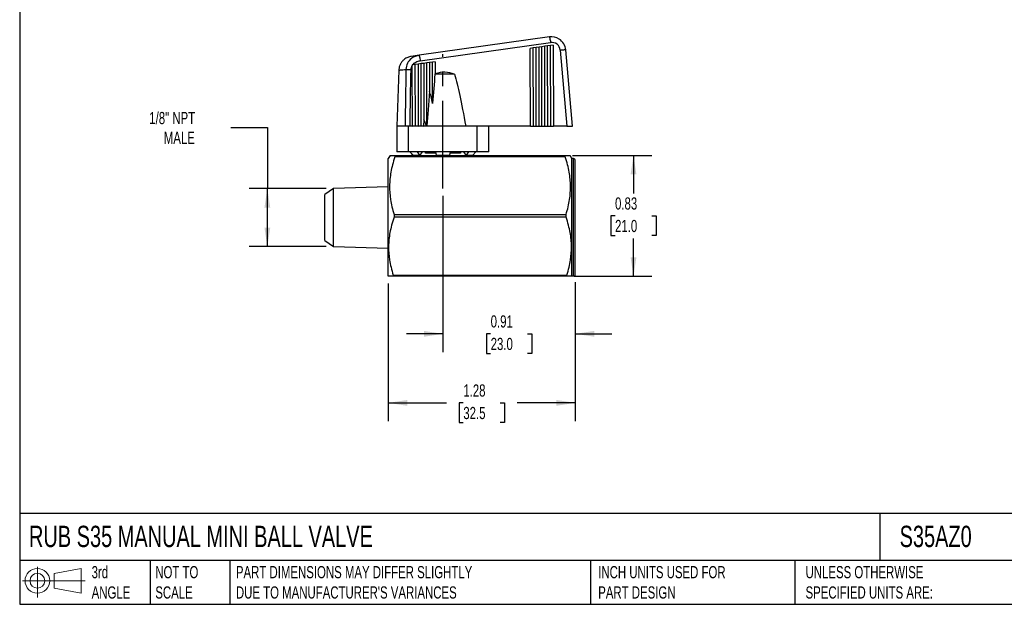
# Model space of a CAD drawing. Header units: inches. Extents: x 0.2 to 10.8, y 0.2 to 8.2.
# Tile 1 of 3: x 0.2 to 7, y 0.2 to 4.2. Entities that reach past the tile are written whole.
import ezdxf

# ---------------------------------------------------------------- set-up
doc = ezdxf.new("R2010")
doc.units = ezdxf.units.IN
doc.header["$MEASUREMENT"] = 0
doc.linetypes.add('SLD-Center', pattern=[0.75, 0.6, -0.05, 0.05, -0.05])
doc.linetypes.add('SLD-Solid', pattern=[0])
doc.layers.add('CENTER', color=40, linetype='SLD-Center')
doc.layers.add('SLD-DEFPOINTS', color=7, linetype='Continuous')
doc.layers.add('DIMENSIONS', color=140, linetype='SLD-Solid', lineweight=25)
doc.layers.add('TEXT', color=140, linetype='SLD-Solid', lineweight=25)
doc.styles.add('SLDTEXTSTYLE0', font='TXT', dxfattribs={"width": 0.7})
doc.dimstyles.new('SLDDIMSTYLE0', dxfattribs={"dimtxt": 0.084961, "dimasz": 0.13, "dimexe": 0, "dimexo": 0.0625, "dimgap": 0.02124, "dimtad": 0, "dimtih": 1, "dimtoh": 1, "dimrnd": 1e-09, "dimdsep": 46, "dimtxsty": 'SLDTEXTSTYLE0', "dimsah": 1, "dimcen": 0.09, "dimadec": 0, "dimazin": 2, "dimtfac": 1, "dimtmove": 0, "dimatfit": 0, "dimfxl": 0, "dimfrac": 2, "dimtolj": 1, "dimtzin": 12, "dimarcsym": 0})
doc.dimstyles.new('SLDDIMSTYLE1', dxfattribs={"dimtxt": 0.084961, "dimasz": 0.13, "dimexe": 0, "dimexo": 0.0625, "dimgap": 0.02124, "dimtad": 0, "dimtih": 1, "dimtoh": 1, "dimrnd": 1e-09, "dimzin": 12, "dimdsep": 46, "dimtxsty": 'SLDTEXTSTYLE0', "dimsah": 1, "dimcen": 0.09, "dimadec": 0, "dimazin": 3, "dimtfac": 1, "dimtofl": 0, "dimtmove": 0, "dimatfit": 3, "dimfxl": 0, "dimfrac": 2, "dimtolj": 1, "dimtzin": 12, "dimarcsym": 0})
doc.dimstyles.new('SLDDIMSTYLE2', dxfattribs={"dimtxt": 0.084961, "dimasz": 0.13, "dimexe": 0, "dimexo": 0.0625, "dimgap": 0.02124, "dimtad": 0, "dimtih": 1, "dimtoh": 1, "dimrnd": 1e-09, "dimdsep": 46, "dimtxsty": 'SLDTEXTSTYLE0', "dimsah": 1, "dimcen": 0.09, "dimadec": 0, "dimazin": 2, "dimtfac": 1, "dimtofl": 0, "dimtmove": 0, "dimatfit": 3, "dimfxl": 0, "dimfrac": 2, "dimtolj": 1, "dimtzin": 12, "dimarcsym": 0})

# ---------------------------------------------------------------- blocks, each defined once
blk = doc.blocks.new('Block11')
at = {"color": 7, "linetype": 'SLD-Solid', "lineweight": 18}
for p, q in [((0.1019, 0.2091), (0.1019, 0)), ((0.2157, 0.1641), (0.4006, 0.1981)), ((0.2157, 0.0628), (0.2157, 0.1641)), ((0.4006, 0.1981), (0.4006, 0.0288)), ((0, 0.1135), (0.4281, 0.1135)), ((0.2157, 0.0628), (0.4006, 0.0288))]:
    blk.add_line(p, q, dxfattribs=at)
for radius in [0.0846, 0.0506]:
    blk.add_circle((0.1019, 0.1135), radius, dxfattribs=at)
blk = doc.blocks.new('Block12')
at = {"layer": 'SLD-DEFPOINTS'}
blk.add_blockref('Block11', (0, 0), dxfattribs=at)
blk = doc.blocks.new('_D')
at = {"layer": 'DIMENSIONS'}
for p, q in [((3.1446, 3.0448), (3.1446, 1.9757)), ((4.0501, 2.4542), (4.0501, 1.9757)), ((3.1446, 2.1007), (2.8946, 2.1007)), ((3.4711, 2.1007), (3.4426, 2.1007)), ((3.4426, 2.1007), (3.4426, 1.9656)), ((3.7236, 2.1007), (3.7521, 2.1007)), ((3.7521, 2.1007), (3.7521, 1.9656)), ((4.0501, 2.1007), (4.3001, 2.1007)), ((3.4426, 1.9656), (3.4711, 1.9656)), ((3.7521, 1.9656), (3.7236, 1.9656))]:
    blk.add_line(p, q, dxfattribs=at)
for points in [[(3.1446, 2.1007), (3.0146, 2.1207), (3.0146, 2.0807)], [(4.0501, 2.1007), (4.1801, 2.0807), (4.1801, 2.1207)]]:
    blk.add_solid(points, dxfattribs=at)
at = {"layer": 'DIMENSIONS', "char_height": 0.08333, "attachment_point": 1, "style": 'SLDTEXTSTYLE0'}
for s, insert in [('0.91', (3.4711, 2.2271)), ('23.0', (3.4711, 2.0731))]:
    blk.add_mtext(s, dxfattribs=dict(at, insert=insert))
blk = doc.blocks.new('_D_1')
at = {"layer": 'DIMENSIONS'}
for p, q in [((2.7706, 2.4444), (2.7706, 1.5032)), ((4.0501, 2.4542), (4.0501, 1.5032)), ((2.7706, 1.6282), (3.169, 1.6282)), ((3.2841, 1.6282), (3.2556, 1.6282)), ((3.2556, 1.6282), (3.2556, 1.4932)), ((3.5366, 1.6282), (3.5651, 1.6282)), ((3.5651, 1.6282), (3.5651, 1.4932)), ((4.0501, 1.6282), (3.6517, 1.6282)), ((3.2556, 1.4932), (3.2841, 1.4932)), ((3.5651, 1.4932), (3.5366, 1.4932))]:
    blk.add_line(p, q, dxfattribs=at)
for points in [[(2.7706, 1.6282), (2.9006, 1.6082), (2.9006, 1.6482)], [(4.0501, 1.6282), (3.9201, 1.6482), (3.9201, 1.6082)]]:
    blk.add_solid(points, dxfattribs=at)
at = {"layer": 'DIMENSIONS', "char_height": 0.08333, "attachment_point": 1, "style": 'SLDTEXTSTYLE0'}
for s, insert in [('1.28', (3.2841, 1.7547)), ('32.5', (3.2841, 1.6006))]:
    blk.add_mtext(s, dxfattribs=dict(at, insert=insert))
blk = doc.blocks.new('_D_2')
at = {"layer": 'DIMENSIONS'}
for p, q in [((1.6938, 3.5112), (1.9438, 3.5112)), ((1.9438, 3.5112), (1.9438, 3.0943)), ((2.3459, 3.0943), (1.8188, 3.0943)), ((1.9438, 2.6976), (1.9438, 3.0943)), ((2.3459, 2.6976), (1.8188, 2.6976))]:
    blk.add_line(p, q, dxfattribs=at)
for points in [[(1.9438, 3.0943), (1.9238, 2.9643), (1.9638, 2.9643)], [(1.9438, 2.6976), (1.9638, 2.8276), (1.9238, 2.8276)]]:
    blk.add_solid(points, dxfattribs=at)
at = {"layer": 'DIMENSIONS', "char_height": 0.08333, "attachment_point": 1, "style": 'SLDTEXTSTYLE0'}
for s, insert in [('1/8" NPT', (1.1362, 3.6187)), ('MALE', (1.2356, 3.4836))]:
    blk.add_mtext(s, dxfattribs=dict(at, insert=insert))
blk = doc.blocks.new('_D_3')
at = {"layer": 'DIMENSIONS'}
for p, q in [((4.0307, 3.3211), (4.573, 3.3211)), ((4.448, 3.3211), (4.448, 3.0618)), ((4.3217, 2.9077), (4.2932, 2.9077)), ((4.2932, 2.9077), (4.2932, 2.7727)), ((4.5742, 2.9077), (4.6027, 2.9077)), ((4.6027, 2.9077), (4.6027, 2.7727)), ((4.2932, 2.7727), (4.3217, 2.7727)), ((4.6027, 2.7727), (4.5742, 2.7727)), ((4.448, 2.4944), (4.448, 2.7537)), ((4.0426, 2.4944), (4.573, 2.4944))]:
    blk.add_line(p, q, dxfattribs=at)
for points in [[(4.448, 3.3211), (4.428, 3.1911), (4.468, 3.1911)], [(4.448, 2.4944), (4.468, 2.6244), (4.428, 2.6244)]]:
    blk.add_solid(points, dxfattribs=at)
at = {"layer": 'DIMENSIONS', "char_height": 0.08333, "attachment_point": 1, "style": 'SLDTEXTSTYLE0'}
for s, insert in [('0.83', (4.3217, 3.0342)), ('21.0', (4.3217, 2.8801))]:
    blk.add_mtext(s, dxfattribs=dict(at, insert=insert))

msp = doc.modelspace()

# ---------------------------------------------------------------- linework, layer by layer
for p, q in [((3.8731, 4.1317), (2.9816, 4.0064)), ((2.989, 3.9688), (3.8805, 4.0941)), ((3.7629, 4.0572), (3.7423, 4.0537)), ((3.7432, 3.5219), (3.7423, 4.0537)), ((3.7816, 4.0592), (3.7629, 4.0572)), ((3.7638, 3.5219), (3.7629, 4.0572)), ((3.8022, 4.0627), (3.7816, 4.0592)), ((3.7825, 3.5219), (3.7816, 4.0592)), ((3.8209, 4.0648), (3.8022, 4.0627)), ((3.8031, 3.5219), (3.8022, 4.0627)), ((3.8415, 4.0682), (3.8209, 4.0648)), ((3.8219, 3.5219), (3.8209, 4.0648)), ((3.8602, 4.0703), (3.8415, 4.0682)), ((3.8425, 3.5219), (3.8415, 4.0682)), ((3.8809, 4.0737), (3.8602, 4.0703)), ((3.8612, 3.5219), (3.8602, 4.0703)), ((3.8996, 4.0758), (3.8809, 4.0737)), ((3.8818, 3.5219), (3.8809, 4.0737)), ((3.8996, 4.0758), (3.9005, 3.5219)), ((3.9475, 4.0408), (3.9929, 3.5219)), ((4.0304, 3.5219), (3.9848, 4.0428)), ((2.9816, 4.0064), (2.9277, 3.9988)), ((2.9558, 3.9437), (2.9351, 3.9403)), ((2.9359, 3.5219), (2.9352, 3.9372)), ((2.9745, 3.9458), (2.9558, 3.9437)), ((2.9565, 3.5226), (2.9558, 3.9437)), ((2.9951, 3.9492), (2.9745, 3.9458)), ((2.9745, 3.9458), (2.9752, 3.5219)), ((3.0138, 3.9513), (2.9951, 3.9492)), ((2.9958, 3.5226), (2.9951, 3.9492)), ((3.0344, 3.9548), (3.0138, 3.9513)), ((3.0138, 3.9513), (3.0144, 3.566)), ((3.0531, 3.9568), (3.0344, 3.9548)), ((3.0351, 3.5226), (3.0344, 3.9548)), ((3.0737, 3.9603), (3.0531, 3.9568)), ((3.0531, 3.9568), (3.0534, 3.761)), ((3.0924, 3.9624), (3.0737, 3.9603)), ((3.0742, 3.6765), (3.0737, 3.9603)), ((3.0924, 3.9624), (3.0926, 3.8803)), ((2.843, 3.905), (2.8296, 3.5219)), ((3.2241, 3.8763), (3.0897, 3.8763)), ((2.8296, 3.5219), (2.8296, 3.3448)), ((2.8854, 3.5219), (2.8296, 3.5219)), ((2.9093, 3.5219), (2.8854, 3.5219)), ((2.9093, 3.3448), (2.9093, 3.5219)), ((3.1446, 3.5219), (2.9093, 3.5219)), ((2.9359, 3.5219), (2.9565, 3.5226)), ((2.9565, 3.5226), (2.9752, 3.5219)), ((2.9752, 3.5219), (2.9958, 3.5226)), ((2.9958, 3.5226), (3.0112, 3.522)), ((3.0144, 3.566), (3.0112, 3.522)), ((3.0334, 3.5225), (3.0351, 3.5226)), ((3.0351, 3.5226), (3.0356, 3.5226)), ((3.3799, 3.5219), (3.1446, 3.5219)), ((3.3799, 3.3448), (3.3799, 3.5219)), ((3.4084, 3.5219), (3.3799, 3.5219)), ((3.7432, 3.5219), (3.4084, 3.5219)), ((3.4595, 3.3448), (3.4595, 3.5219)), ((3.7432, 3.5219), (3.7638, 3.5219)), ((3.7638, 3.5219), (3.7825, 3.5219)), ((3.7825, 3.5219), (3.8031, 3.5219)), ((3.8031, 3.5219), (3.8219, 3.5219)), ((3.8219, 3.5219), (3.8425, 3.5219)), ((3.8425, 3.5219), (3.8612, 3.5219)), ((3.8612, 3.5219), (3.8818, 3.5219)), ((3.8818, 3.5219), (3.9005, 3.5219)), ((3.9929, 3.5219), (3.9005, 3.5219)), ((3.9929, 3.5219), (4.0304, 3.5219)), ((2.7831, 3.3211), (2.7706, 3.2995)), ((3.9808, 3.3125), (2.8162, 3.3125)), ((2.8163, 3.3211), (3.9807, 3.3211)), ((2.9093, 3.3448), (2.8296, 3.3448)), ((3.1446, 3.3448), (2.9093, 3.3448)), ((2.9193, 3.3448), (2.94, 3.3231)), ((2.9399, 3.3231), (2.9193, 3.3448)), ((2.94, 3.3231), (2.9399, 3.3231)), ((2.94, 3.3231), (2.9864, 3.3231)), ((2.9864, 3.3231), (2.9705, 3.3448)), ((3.0024, 3.3448), (2.9864, 3.3231)), ((2.9881, 3.3254), (2.9881, 3.3211)), ((3.0254, 3.3369), (3.0254, 3.3448)), ((3.0951, 3.3369), (3.0254, 3.3369)), ((3.0935, 3.3448), (3.0982, 3.3231)), ((3.0982, 3.3231), (3.1911, 3.3231)), ((3.3799, 3.3448), (3.1446, 3.3448)), ((3.1911, 3.3231), (3.1958, 3.3448)), ((3.2638, 3.3369), (3.194, 3.3369)), ((3.2638, 3.3448), (3.2638, 3.3369)), ((3.3028, 3.3231), (3.2868, 3.3448)), ((3.3011, 3.3211), (3.3011, 3.3254)), ((3.3011, 3.3254), (3.3028, 3.3231)), ((3.3188, 3.3448), (3.3028, 3.3231)), ((3.3028, 3.3231), (3.3492, 3.3231)), ((3.3492, 3.3231), (3.3699, 3.3448)), ((3.4595, 3.3448), (3.3799, 3.3448)), ((4.0265, 3.2995), (4.014, 3.3211)), ((2.7706, 2.4944), (2.7706, 3.2995)), ((4.0383, 3.2995), (4.0265, 3.2995)), ((4.0265, 2.4944), (4.0265, 3.2995)), ((4.0383, 2.4944), (4.0383, 3.2995)), ((4.0501, 2.5042), (4.0501, 3.2877)), ((2.7706, 3.1059), (2.3959, 3.0943)), ((2.3959, 3.0943), (2.3375, 3.0534)), ((2.3375, 2.7385), (2.3375, 3.0534)), ((2.3959, 2.6976), (2.3959, 3.0943)), ((3.9867, 2.8991), (2.8103, 2.8991)), ((2.8106, 2.9164), (3.9865, 2.9164)), ((2.3375, 2.7385), (2.3959, 2.6976)), ((2.3959, 2.6976), (2.7706, 2.6859)), ((3.9926, 2.4944), (2.8044, 2.4944)), ((2.8045, 2.503), (3.9925, 2.503)), ((4.0383, 2.4944), (4.0265, 2.4944))]:
    msp.add_line(p, q)
at = {"flags": 128}
msp.add_lwpolyline([(3.0534, 3.761), (3.0487, 3.698), (3.0438, 3.6322), (3.0397, 3.5784), (3.0356, 3.5226)], dxfattribs=at)
for centre, radius, start, end in [((3.8887, 4.0356), 0.0591, 5, 98), ((3.153, 3.7044), 0.186, 67.5155, 108.99687), ((4.0383, 3.2877), 0.0118, 0, 90), ((4.0383, 2.5042), 0.0118, 303.45252, 0)]:
    msp.add_arc(centre, radius, start, end)
for start_param, end_param in [(2.168062, 2.192403), (2.04825, 2.058651)]:
    msp.add_ellipse((3.1445, 3.5154), major_axis=(0.2371, 0.0004), ratio=0.03488, start_param=start_param, end_param=end_param)
for points, knots in [([(3.9848, 4.0428), (3.9822, 4.0731), (3.9512, 4.1232), (3.8957, 4.1349), (3.8731, 4.1317)], [-1.087818, -1.087818, -1.087818, -1.087818, -0.1603, 0.535338, 0.535338, 0.535338, 0.535338]), ([(3.8731, 4.1317), (3.8736, 4.1318), (3.8756, 4.125), (3.8789, 4.1055), (3.8805, 4.0941)], [0, 0, 0, 0, 0.428571, 1, 1, 1, 1]), ([(3.9848, 4.0428), (3.9848, 4.0431), (3.9808, 4.0431), (3.9671, 4.0423), (3.9575, 4.0416), (3.9475, 4.0408)], [0, 0, 0, 0, 0.5, 0.5, 1, 1, 1, 1]), ([(2.9277, 3.9988), (2.9239, 3.9982), (2.9158, 3.9967), (2.9033, 3.9924), (2.89, 3.9858), (2.8767, 3.9763), (2.8641, 3.9633), (2.8535, 3.9468), (2.8453, 3.927), (2.8438, 3.9124), (2.843, 3.9048)], [0, 0, 0, 0, 0.084109, 0.180011, 0.287618, 0.406754, 0.537424, 0.679929, 0.834194, 1, 1, 1, 1]), ([(2.9816, 4.0064), (2.9635, 4.0039), (2.9322, 3.9918), (2.8995, 3.9536), (2.8918, 3.9242), (2.8917, 3.9094)], [0, 0, 0, 0, 0.1017402, 0.1695669, 0.2373937, 0.2373937, 0.2373937, 0.2373937]), ([(2.9816, 4.0064), (2.9822, 4.0065), (2.9833, 4.0025), (2.986, 3.9886), (2.9876, 3.9788), (2.989, 3.9688)], [0, 0, 0, 0, 0.5, 0.5, 1, 1, 1, 1]), ([(2.843, 3.905), (2.843, 3.905), (2.842, 3.9049), (2.8456, 3.9052), (2.8544, 3.906), (2.8696, 3.9073), (2.8844, 3.9087), (2.8917, 3.9094)], [0, 0, 0, 0, 0.002329, 0.251902, 0.501355, 0.750712, 1, 1, 1, 1]), ([(2.8917, 3.9094), (2.8949, 3.9095), (2.905, 3.9097), (2.9188, 3.9096), (2.9266, 3.9094)], [0, 0, 0, 0, 0.428571, 1, 1, 1, 1]), ([(2.9376, 3.9406), (2.9435, 3.9486), (2.9515, 3.9551), (2.9693, 3.9645), (2.9791, 3.9674), (2.989, 3.9688)], [0, 0, 0, 0, 0.5, 0.5, 1, 1, 1, 1]), ([(3.0924, 3.8803), (3.0918, 3.88), (3.0911, 3.8796), (3.0901, 3.8783), (3.0897, 3.8773), (3.0897, 3.8763)], [0, 0, 0, 0, 0.5, 0.5, 1, 1, 1, 1]), ([(3.2241, 3.8763), (3.2353, 3.8368), (3.2471, 3.7886), (3.2723, 3.672), (3.2858, 3.6036), (3.3007, 3.5219)], [0, 0, 0, 0, 0.5, 0.5, 1, 1, 1, 1]), ([(2.8162, 3.3125), (2.8036, 3.2743), (2.7949, 3.24), (2.7831, 3.1747), (2.7801, 3.1437), (2.7793, 3.082), (2.7815, 3.0513), (2.7914, 2.9869), (2.7992, 2.9534), (2.8106, 2.9164)], [0, 0, 0, 0, 0.25, 0.25, 0.5, 0.5, 0.75, 0.75, 1, 1, 1, 1]), ([(2.7835, 3.3211), (2.7834, 3.3211), (2.7832, 3.3211), (2.7863, 3.3211), (2.7927, 3.3211), (2.8025, 3.3211), (2.8116, 3.3211), (2.8163, 3.3211)], [0, 0, 0, 0, 0.111001, 0.316984, 0.530235, 0.755928, 1, 1, 1, 1]), ([(3.9807, 3.3211), (3.9855, 3.3211), (3.9948, 3.3211), (4.0047, 3.3211), (4.011, 3.3211), (4.0139, 3.3211), (4.0137, 3.3211), (4.0136, 3.3211)], [0, 0, 0, 0, 0.248322, 0.477707, 0.694399, 0.90383, 1, 1, 1, 1]), ([(3.9865, 2.9164), (3.9979, 2.9534), (4.0056, 2.9869), (4.0156, 3.0513), (4.0178, 3.082), (4.0169, 3.1437), (4.0139, 3.1747), (4.0022, 3.24), (3.9934, 3.2743), (3.9808, 3.3125)], [0, 0, 0, 0, 0.25, 0.25, 0.5, 0.5, 0.75, 0.75, 1, 1, 1, 1]), ([(2.8103, 2.8991), (2.7973, 2.8607), (2.7884, 2.8263), (2.7764, 2.761), (2.7733, 2.7301), (2.7725, 2.6686), (2.7747, 2.638), (2.7849, 2.5738), (2.7928, 2.5402), (2.8045, 2.503)], [0, 0, 0, 0, 0.25, 0.25, 0.5, 0.5, 0.75, 0.75, 1, 1, 1, 1]), ([(3.9925, 2.503), (4.0043, 2.5402), (4.0122, 2.5738), (4.0224, 2.638), (4.0246, 2.6686), (4.0237, 2.7301), (4.0207, 2.761), (4.0087, 2.8263), (3.9997, 2.8607), (3.9867, 2.8991)], [0, 0, 0, 0, 0.25, 0.25, 0.5, 0.5, 0.75, 0.75, 1, 1, 1, 1]), ([(2.8044, 2.4944), (2.7947, 2.4944), (2.7872, 2.4944), (2.776, 2.4944), (2.7723, 2.4944), (2.7706, 2.4944)], [0, 0, 0, 0, 0.5, 0.5, 1, 1, 1, 1]), ([(4.0265, 2.4944), (4.0247, 2.4944), (4.021, 2.4944), (4.0097, 2.4944), (4.0022, 2.4944), (3.9926, 2.4944)], [0, 0, 0, 0, 0.5, 0.5, 1, 1, 1, 1]), ([(4.0448, 2.4944), (4.0448, 2.4944), (4.045, 2.4944), (4.0446, 2.4944), (4.0439, 2.4944), (4.0431, 2.4944), (4.0424, 2.4944), (4.0416, 2.4944), (4.0409, 2.4944), (4.0403, 2.4944), (4.0396, 2.4944), (4.039, 2.4944), (4.0386, 2.4944), (4.0384, 2.4944), (4.0383, 2.4944)], [0, 0, 0, 0, 0.014346, 0.328794, 0.541766, 0.686379, 0.784966, 0.852551, 0.899248, 0.942074, 0.968137, 0.982908, 0.994081, 1, 1, 1, 1])]:
    msp.add_open_spline(points, degree=3, knots=knots)
for points in [[(2.8917, 3.9094), (2.8896, 3.7803), (2.8874, 3.6511), (2.8854, 3.5219)], [(2.9197, 3.5219), (2.9219, 3.6511), (2.9243, 3.7803), (2.9266, 3.9094)], [(2.9266, 3.9094), (2.9268, 3.9192), (2.9299, 3.9289), (2.9352, 3.9372)], [(2.9351, 3.9403), (2.9351, 3.9392), (2.9352, 3.9382), (2.9352, 3.9372)], [(3.0897, 3.8763), (3.0849, 3.8146), (3.0797, 3.7483), (3.0742, 3.6765)], [(3.0742, 3.6765), (3.067, 3.7115), (3.0601, 3.7392), (3.0534, 3.761)], [(3.0334, 3.5225), (3.027, 3.5415), (3.0207, 3.5559), (3.0144, 3.566)], [(2.8163, 3.3211), (2.8163, 3.3183), (2.8163, 3.3155), (2.8162, 3.3125)], [(3.9808, 3.3125), (3.9808, 3.3155), (3.9808, 3.3183), (3.9807, 3.3211)], [(2.8106, 2.9164), (2.8105, 2.9106), (2.8104, 2.9048), (2.8103, 2.8991)], [(3.9867, 2.8991), (3.9867, 2.9048), (3.9866, 2.9106), (3.9865, 2.9164)], [(2.8045, 2.503), (2.8045, 2.5), (2.8044, 2.4971), (2.8044, 2.4944)], [(3.9926, 2.4944), (3.9926, 2.4971), (3.9926, 2.5), (3.9925, 2.503)]]:
    msp.add_open_spline(points, degree=3)
at = {"layer": 'CENTER'}
msp.add_line((3.1446, 3.0948), (3.1446, 4.0131), dxfattribs=at)
at = {"layer": 'TEXT'}
for p, q in [((0.25, 8.25), (0.25, 0.25)), ((10.75, 0.8711), (0.25, 0.8711)), ((6.1322, 0.8711), (6.1322, 0.55)), ((10.75, 0.55), (0.25, 0.55)), ((1.1435, 0.55), (1.1435, 0.25)), ((1.6865, 0.55), (1.6865, 0.25)), ((4.1529, 0.55), (4.1529, 0.25)), ((5.5511, 0.55), (5.5511, 0.25)), ((0.25, 0.25), (10.75, 0.25))]:
    msp.add_line(p, q, dxfattribs=at)

# ---------------------------------------------------------------- block references
at = {"layer": 'SLD-DEFPOINTS'}
msp.add_blockref('Block12', (0.2692, 0.2974), dxfattribs=at)

# ---------------------------------------------------------------- texts
at = {"layer": 'TEXT', "attachment_point": 1, "style": 'SLDTEXTSTYLE0'}
for s, insert, char_height in [('RUB S35 MANUAL MINI BALL VALVE', (0.3136, 0.7875), 0.145833), ('S35AZ0', (6.268, 0.7875), 0.14583), ('3rd^JANGLE', (0.7421, 0.5117), 0.08333), ('NOT TO^JSCALE', (1.1774, 0.5117), 0.083333), ("PART DIMENSIONS MAY DIFFER SLIGHTLY ^JDUE TO MANUFACTURER'S VARIANCES", (1.7288, 0.5117), 0.083333), ('INCH UNITS USED FOR ^JPART DESIGN', (4.2068, 0.5117), 0.083333), ('UNLESS OTHERWISE ^JSPECIFIED UNITS ARE:', (5.6248, 0.5117), 0.083333)]:
    msp.add_mtext(s, dxfattribs=dict(at, insert=insert, char_height=char_height))

# ---------------------------------------------------------------- dimensions: what is measured, and where the dimension line sits
at = {"layer": 'DIMENSIONS'}
dim = msp.add_linear_dim(base=(1.9438, 3.0943), p1=(2.3959, 2.6976), p2=(2.3959, 3.0943), angle=90, text='1/8" NPT\\PMALE', dimstyle='SLDDIMSTYLE1', dxfattribs=at)
dim.commit()
dim.dimension.update_dxf_attribs({"geometry": '_D_2', "text_midpoint": (1.9438, 3.5112), "dimtype": 160})
dim = msp.add_linear_dim(base=(4.448, 2.4944), p1=(3.9807, 3.3211), p2=(3.9926, 2.4944), angle=90, dimstyle='SLDDIMSTYLE2', dxfattribs=at)
dim.commit()
dim.dimension.update_dxf_attribs({"geometry": '_D_3', "text_midpoint": (4.448, 2.9077), "dimtype": 160})
for base, p1, p2, dimstyle, picture, middle in [((4.0501, 2.1007), (3.1446, 3.0948), (4.0501, 2.5042), 'SLDDIMSTYLE0', '_D', (3.5973, 2.1007)), ((2.7706, 1.6282), (4.0501, 2.5042), (2.7706, 2.4944), 'SLDDIMSTYLE1', '_D_1', (3.4103, 1.6282))]:
    dim = msp.add_linear_dim(base=base, p1=p1, p2=p2, dimstyle=dimstyle, dxfattribs=at)
    dim.commit()
    dim.dimension.update_dxf_attribs({"geometry": picture, "text_midpoint": middle, "dimtype": 160})

doc.saveas('drawing.dxf')
